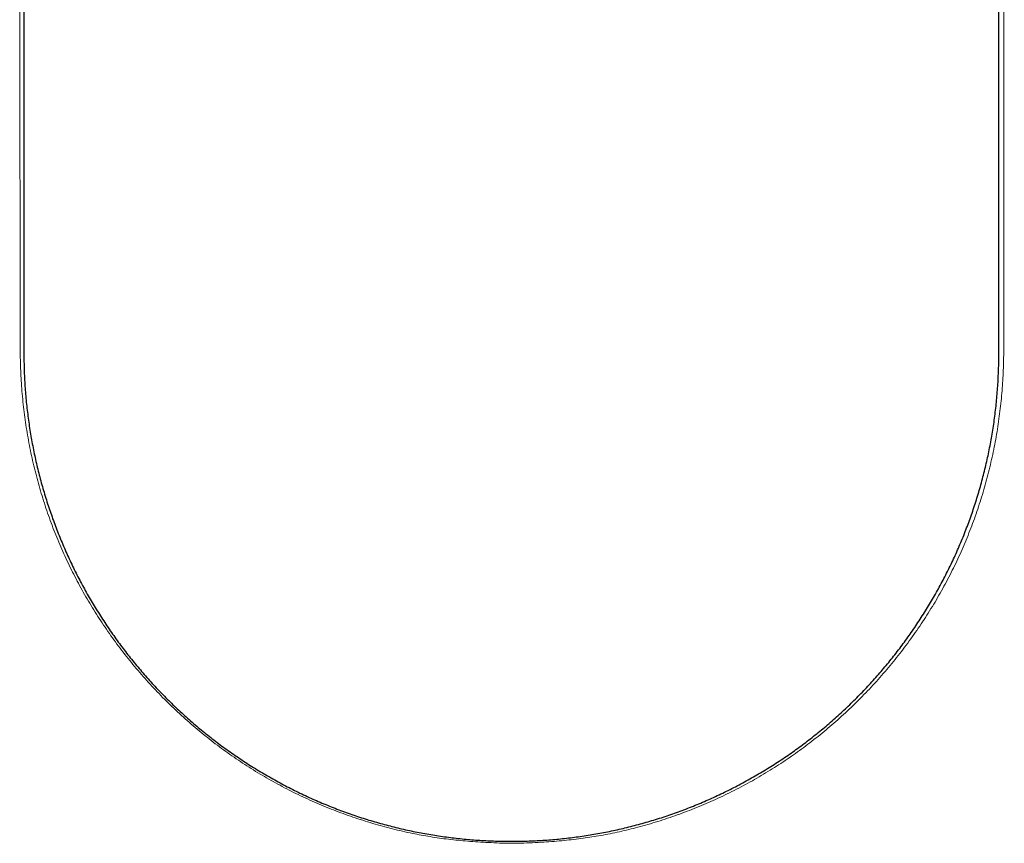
# Model space of a CAD drawing. Header units: millimetres. Extents: x 3778.9 to 3779.272, y 1874.559 to 1875.159.
# Tile 1 of 3: x 3778.906 to 3779.266, y 1874.559 to 1874.859. Entities that reach past the tile are written whole.
import ezdxf

# ---------------------------------------------------------------- set-up
doc = ezdxf.new("R2010")
doc.units = ezdxf.units.MM
doc.linetypes.add('SLD-Solid', pattern=[0])
doc.layers.add('SANINDUSA', color=3, linetype='Continuous')

msp = doc.modelspace()

# ---------------------------------------------------------------- linework, layer by layer
at = {"layer": 'SANINDUSA'}
for p, q in [((3778.9079, 1874.9659), (3778.90789, 1874.73727)), ((3779.26362, 1874.73727), (3779.26361, 1874.9659))]:
    msp.add_line(p, q, dxfattribs=at)
at = {"layer": 'SANINDUSA', "linetype": 'SLD-Solid', "lineweight": 15}
for points, knots in [([(3778.90635, 1875.04099), (3778.90638, 1875.00303), (3778.90645, 1874.91605), (3778.90638, 1874.8206), (3778.90656, 1874.75913), (3778.90646, 1874.74366), (3778.90658, 1874.73427), (3778.90693, 1874.72626), (3778.90758, 1874.71879), (3778.90857, 1874.71122), (3778.90986, 1874.70377), (3778.91146, 1874.69636), (3778.91337, 1874.68901), (3778.91559, 1874.68177), (3778.9181, 1874.67465), (3778.92088, 1874.6677), (3778.92395, 1874.66091), (3778.92729, 1874.65428), (3778.93092, 1874.64777), (3778.93485, 1874.64137), (3778.93905, 1874.63512), (3778.94352, 1874.62903), (3778.94826, 1874.62311), (3778.95325, 1874.61739), (3778.95848, 1874.61186), (3778.96393, 1874.60657), (3778.96959, 1874.60151), (3778.97544, 1874.5967), (3778.98147, 1874.59215), (3778.98767, 1874.58789), (3778.99401, 1874.5839), (3779.00049, 1874.58021), (3779.00712, 1874.57679), (3779.0139, 1874.57364), (3779.02084, 1874.57077), (3779.02791, 1874.56818), (3779.03509, 1874.56589), (3779.04235, 1874.5639), (3779.04936, 1874.56229), (3779.05619, 1874.56103), (3779.06291, 1874.56009), (3779.06999, 1874.55939), (3779.07758, 1874.55892), (3779.08297, 1874.5587), (3779.08586, 1874.55867), (3779.08598, 1874.55867)], [0, 0, 0, 0, 0.194778, 0.446254, 0.489731, 0.510159, 0.525635, 0.537907, 0.551256, 0.564114, 0.577049, 0.590027, 0.603019, 0.615985, 0.628897, 0.641735, 0.654391, 0.667073, 0.679829, 0.692651, 0.705532, 0.71846, 0.731425, 0.744416, 0.757419, 0.770419, 0.783403, 0.796358, 0.809272, 0.822137, 0.834943, 0.84768, 0.860403, 0.873199, 0.886047, 0.898928, 0.911821, 0.924701, 0.937544, 0.948705, 0.960328, 0.972314, 0.985192, 0.99935, 1, 1, 1, 1]), ([(3779.08598, 1874.55869), (3779.0871, 1874.55871), (3779.09097, 1874.55876), (3779.09733, 1874.55907), (3779.10486, 1874.55964), (3779.11179, 1874.56044), (3779.1185, 1874.56149), (3779.12518, 1874.56286), (3779.13213, 1874.56456), (3779.13919, 1874.56659), (3779.14633, 1874.56898), (3779.15338, 1874.57166), (3779.16031, 1874.57464), (3779.1671, 1874.57791), (3779.17372, 1874.58144), (3779.18015, 1874.58524), (3779.18641, 1874.58929), (3779.19249, 1874.59362), (3779.19842, 1874.59821), (3779.20417, 1874.60306), (3779.20974, 1874.60817), (3779.21511, 1874.61353), (3779.22026, 1874.61911), (3779.22518, 1874.6249), (3779.22985, 1874.63089), (3779.23427, 1874.63707), (3779.23841, 1874.64341), (3779.24228, 1874.6499), (3779.24585, 1874.65652), (3779.24912, 1874.66326), (3779.25208, 1874.67009), (3779.25474, 1874.67702), (3779.25712, 1874.68408), (3779.25922, 1874.69127), (3779.26102, 1874.69858), (3779.26253, 1874.70598), (3779.26372, 1874.71344), (3779.2646, 1874.72091), (3779.26516, 1874.72836), (3779.26542, 1874.736), (3779.2655, 1874.74467), (3779.26542, 1874.75727), (3779.26548, 1874.77752), (3779.26546, 1874.8731), (3779.26555, 1874.96229), (3779.26562, 1875.04114)], [0, 0, 0, 0, 0.005711, 0.019859, 0.032647, 0.044474, 0.055618, 0.067482, 0.079437, 0.092278, 0.10516, 0.118064, 0.130967, 0.143845, 0.156676, 0.169444, 0.182154, 0.194903, 0.207718, 0.220592, 0.233514, 0.246473, 0.259458, 0.272456, 0.285453, 0.298433, 0.311385, 0.324297, 0.337159, 0.349963, 0.362701, 0.375353, 0.388036, 0.400865, 0.413751, 0.426669, 0.439587, 0.452467, 0.465279, 0.477863, 0.491684, 0.509728, 0.542508, 0.595543, 1, 1, 1, 1])]:
    msp.add_open_spline(points, degree=3, knots=knots, dxfattribs=at)
at = {"layer": 'SANINDUSA'}
for points in [[(3778.90789, 1874.73727), (3778.90789, 1874.73628), (3778.9079, 1874.73528), (3778.90791, 1874.73429)], [(3779.2636, 1874.73429), (3779.26361, 1874.73528), (3779.26362, 1874.73628), (3779.26362, 1874.73727)], [(3778.90791, 1874.73429), (3778.90793, 1874.7333), (3778.90795, 1874.73231), (3778.90799, 1874.73133)], [(3779.26352, 1874.73133), (3779.26356, 1874.73231), (3779.26358, 1874.7333), (3779.2636, 1874.73429)], [(3778.90799, 1874.73133), (3778.90802, 1874.73034), (3778.90806, 1874.72935), (3778.90811, 1874.72837)], [(3778.90811, 1874.72837), (3778.90816, 1874.72738), (3778.90822, 1874.7264), (3778.90828, 1874.72542)], [(3779.26323, 1874.72542), (3779.26329, 1874.7264), (3779.26335, 1874.72738), (3779.2634, 1874.72837)], [(3779.2634, 1874.72837), (3779.26345, 1874.72935), (3779.26349, 1874.73034), (3779.26352, 1874.73133)], [(3778.90828, 1874.72542), (3778.90835, 1874.72443), (3778.90842, 1874.72345), (3778.9085, 1874.72247)], [(3779.26301, 1874.72247), (3779.26309, 1874.72345), (3779.26316, 1874.72443), (3779.26323, 1874.72542)], [(3778.9085, 1874.72247), (3778.90858, 1874.72149), (3778.90867, 1874.72052), (3778.90877, 1874.71954)], [(3779.26274, 1874.71954), (3779.26284, 1874.72052), (3779.26293, 1874.72149), (3779.26301, 1874.72247)], [(3778.90877, 1874.71954), (3778.90887, 1874.71857), (3778.90897, 1874.71759), (3778.90909, 1874.71662)], [(3779.26242, 1874.71662), (3779.26254, 1874.71759), (3779.26264, 1874.71857), (3779.26274, 1874.71954)], [(3778.90909, 1874.71662), (3778.9092, 1874.71565), (3778.90932, 1874.71468), (3778.90945, 1874.71371)], [(3779.26206, 1874.71371), (3779.26219, 1874.71468), (3779.26231, 1874.71565), (3779.26242, 1874.71662)], [(3778.90945, 1874.71371), (3778.90958, 1874.71274), (3778.90972, 1874.71177), (3778.90986, 1874.71081)], [(3778.90986, 1874.71081), (3778.91001, 1874.70984), (3778.91016, 1874.70888), (3778.91032, 1874.70792)], [(3779.26119, 1874.70792), (3779.26135, 1874.70888), (3779.2615, 1874.70984), (3779.26165, 1874.71081)], [(3779.26165, 1874.71081), (3779.26179, 1874.71177), (3779.26193, 1874.71274), (3779.26206, 1874.71371)], [(3778.91032, 1874.70792), (3778.91048, 1874.70696), (3778.91065, 1874.706), (3778.91083, 1874.70504)], [(3779.26068, 1874.70504), (3779.26086, 1874.706), (3779.26103, 1874.70696), (3779.26119, 1874.70792)], [(3778.91083, 1874.70504), (3778.911, 1874.70408), (3778.91119, 1874.70313), (3778.91138, 1874.70218)], [(3779.26013, 1874.70218), (3779.26032, 1874.70313), (3779.26051, 1874.70408), (3779.26068, 1874.70504)], [(3778.91138, 1874.70218), (3778.91157, 1874.70123), (3778.91177, 1874.70027), (3778.91198, 1874.69933)], [(3779.25953, 1874.69933), (3779.25974, 1874.70027), (3779.25994, 1874.70123), (3779.26013, 1874.70218)], [(3778.91198, 1874.69933), (3778.91218, 1874.69838), (3778.9124, 1874.69743), (3778.91262, 1874.69649)], [(3778.91262, 1874.69649), (3778.91284, 1874.69555), (3778.91307, 1874.69461), (3778.91331, 1874.69367)], [(3779.2582, 1874.69367), (3779.25844, 1874.69461), (3779.25867, 1874.69555), (3779.25889, 1874.69649)], [(3779.25889, 1874.69649), (3779.25911, 1874.69743), (3779.25933, 1874.69838), (3779.25953, 1874.69933)], [(3778.91331, 1874.69367), (3778.91355, 1874.69273), (3778.91379, 1874.69179), (3778.91404, 1874.69086)], [(3779.25747, 1874.69086), (3779.25772, 1874.69179), (3779.25796, 1874.69273), (3779.2582, 1874.69367)], [(3778.91404, 1874.69086), (3778.91429, 1874.68992), (3778.91455, 1874.68899), (3778.91482, 1874.68806)], [(3779.25669, 1874.68806), (3779.25695, 1874.68899), (3779.25721, 1874.68992), (3779.25747, 1874.69086)], [(3778.91482, 1874.68806), (3778.91509, 1874.68714), (3778.91536, 1874.68621), (3778.91565, 1874.68529)], [(3778.91565, 1874.68529), (3778.91593, 1874.68436), (3778.91622, 1874.68344), (3778.91651, 1874.68253)], [(3779.25499, 1874.68253), (3779.25529, 1874.68344), (3779.25558, 1874.68436), (3779.25586, 1874.68529)], [(3779.25586, 1874.68529), (3779.25615, 1874.68621), (3779.25642, 1874.68714), (3779.25669, 1874.68806)], [(3778.91651, 1874.68253), (3778.91681, 1874.68161), (3778.91712, 1874.68069), (3778.91743, 1874.67978)], [(3779.25408, 1874.67978), (3779.25439, 1874.68069), (3779.2547, 1874.68161), (3779.25499, 1874.68253)], [(3778.91743, 1874.67978), (3778.91774, 1874.67887), (3778.91806, 1874.67796), (3778.91838, 1874.67705)], [(3779.25313, 1874.67705), (3779.25345, 1874.67796), (3779.25377, 1874.67887), (3779.25408, 1874.67978)], [(3778.91838, 1874.67705), (3778.91871, 1874.67615), (3778.91904, 1874.67524), (3778.91938, 1874.67434)], [(3779.25213, 1874.67434), (3779.25247, 1874.67524), (3779.2528, 1874.67615), (3779.25313, 1874.67705)], [(3778.91938, 1874.67434), (3778.91972, 1874.67344), (3778.92007, 1874.67255), (3778.92043, 1874.67165)], [(3778.92043, 1874.67165), (3778.92078, 1874.67076), (3778.92114, 1874.66987), (3778.92151, 1874.66898)], [(3779.25, 1874.66898), (3779.25037, 1874.66987), (3779.25073, 1874.67076), (3779.25108, 1874.67165)], [(3779.25108, 1874.67165), (3779.25144, 1874.67255), (3779.25178, 1874.67344), (3779.25213, 1874.67434)], [(3778.92151, 1874.66898), (3778.92188, 1874.66809), (3778.92226, 1874.66721), (3778.92264, 1874.66633)], [(3779.24887, 1874.66633), (3779.24925, 1874.66721), (3779.24963, 1874.66809), (3779.25, 1874.66898)], [(3778.92264, 1874.66633), (3778.92303, 1874.66544), (3778.92342, 1874.66457), (3778.92381, 1874.66369)], [(3778.92381, 1874.66369), (3778.92421, 1874.66282), (3778.92462, 1874.66195), (3778.92503, 1874.66108)], [(3779.24648, 1874.66108), (3779.24689, 1874.66195), (3779.2473, 1874.66282), (3779.2477, 1874.66369)], [(3779.2477, 1874.66369), (3779.24809, 1874.66457), (3779.24848, 1874.66544), (3779.24887, 1874.66633)], [(3778.92503, 1874.66108), (3778.92544, 1874.66021), (3778.92586, 1874.65935), (3778.92628, 1874.65849)], [(3779.24523, 1874.65849), (3779.24565, 1874.65935), (3779.24607, 1874.66021), (3779.24648, 1874.66108)], [(3778.92628, 1874.65849), (3778.92671, 1874.65762), (3778.92714, 1874.65677), (3778.92758, 1874.65591)], [(3779.24393, 1874.65591), (3779.24437, 1874.65677), (3779.2448, 1874.65762), (3779.24523, 1874.65849)], [(3778.92758, 1874.65591), (3778.92802, 1874.65506), (3778.92846, 1874.65421), (3778.92892, 1874.65336)], [(3778.92892, 1874.65336), (3778.92937, 1874.65252), (3778.92983, 1874.65167), (3778.93029, 1874.65084)], [(3779.24121, 1874.65084), (3779.24168, 1874.65167), (3779.24214, 1874.65252), (3779.24259, 1874.65336)], [(3779.24259, 1874.65336), (3779.24305, 1874.65421), (3779.24349, 1874.65506), (3779.24393, 1874.65591)], [(3778.93029, 1874.65084), (3778.93076, 1874.65), (3778.93123, 1874.64916), (3778.93171, 1874.64833)], [(3779.2398, 1874.64833), (3779.24028, 1874.64916), (3779.24075, 1874.65), (3779.24121, 1874.65084)], [(3778.93171, 1874.64833), (3778.93219, 1874.6475), (3778.93268, 1874.64667), (3778.93317, 1874.64585)], [(3778.93317, 1874.64585), (3778.93367, 1874.64503), (3778.93417, 1874.64421), (3778.93467, 1874.64339)], [(3779.23684, 1874.64339), (3779.23734, 1874.64421), (3779.23784, 1874.64503), (3779.23834, 1874.64585)], [(3779.23834, 1874.64585), (3779.23883, 1874.64667), (3779.23932, 1874.6475), (3779.2398, 1874.64833)], [(3778.93467, 1874.64339), (3778.93518, 1874.64258), (3778.93569, 1874.64177), (3778.93621, 1874.64096)], [(3779.2353, 1874.64096), (3779.23582, 1874.64177), (3779.23633, 1874.64258), (3779.23684, 1874.64339)], [(3778.93621, 1874.64096), (3778.93673, 1874.64015), (3778.93726, 1874.63935), (3778.93779, 1874.63855)], [(3778.93779, 1874.63855), (3778.93832, 1874.63775), (3778.93886, 1874.63696), (3778.93941, 1874.63617)], [(3779.2321, 1874.63617), (3779.23265, 1874.63696), (3779.23319, 1874.63775), (3779.23372, 1874.63855)], [(3779.23372, 1874.63855), (3779.23425, 1874.63935), (3779.23478, 1874.64015), (3779.2353, 1874.64096)], [(3778.93941, 1874.63617), (3778.93995, 1874.63538), (3778.94051, 1874.63459), (3778.94107, 1874.63381)], [(3779.23044, 1874.63381), (3779.231, 1874.63459), (3779.23155, 1874.63538), (3779.2321, 1874.63617)], [(3778.94107, 1874.63381), (3778.94162, 1874.63303), (3778.94219, 1874.63225), (3778.94276, 1874.63148)], [(3778.94276, 1874.63148), (3778.94333, 1874.6307), (3778.94391, 1874.62994), (3778.94449, 1874.62917)], [(3779.22702, 1874.62917), (3779.2276, 1874.62994), (3779.22818, 1874.6307), (3779.22875, 1874.63148)], [(3779.22875, 1874.63148), (3779.22932, 1874.63225), (3779.22989, 1874.63303), (3779.23044, 1874.63381)], [(3778.94449, 1874.62917), (3778.94508, 1874.62841), (3778.94567, 1874.62765), (3778.94627, 1874.62689)], [(3779.22524, 1874.62689), (3779.22584, 1874.62765), (3779.22643, 1874.62841), (3779.22702, 1874.62917)], [(3778.94627, 1874.62689), (3778.94686, 1874.62614), (3778.94747, 1874.62539), (3778.94807, 1874.62465)], [(3778.94807, 1874.62465), (3778.94868, 1874.6239), (3778.9493, 1874.62316), (3778.94992, 1874.62242)], [(3779.22159, 1874.62242), (3779.22221, 1874.62316), (3779.22283, 1874.6239), (3779.22343, 1874.62465)], [(3779.22343, 1874.62465), (3779.22404, 1874.62539), (3779.22465, 1874.62614), (3779.22524, 1874.62689)], [(3778.94992, 1874.62242), (3778.95054, 1874.62169), (3778.95117, 1874.62096), (3778.9518, 1874.62023)], [(3779.2197, 1874.62023), (3779.22034, 1874.62096), (3779.22097, 1874.62169), (3779.22159, 1874.62242)], [(3778.9518, 1874.62023), (3778.95244, 1874.61951), (3778.95308, 1874.61879), (3778.95373, 1874.61807)], [(3778.95373, 1874.61807), (3778.95437, 1874.61735), (3778.95502, 1874.61664), (3778.95568, 1874.61594)], [(3779.21583, 1874.61594), (3779.21649, 1874.61664), (3779.21714, 1874.61735), (3779.21778, 1874.61807)], [(3779.21778, 1874.61807), (3779.21843, 1874.61879), (3779.21907, 1874.61951), (3779.2197, 1874.62023)], [(3778.95568, 1874.61594), (3778.95634, 1874.61523), (3778.957, 1874.61453), (3778.95768, 1874.61383)], [(3778.95768, 1874.61383), (3778.95835, 1874.61314), (3778.95902, 1874.61245), (3778.9597, 1874.61176)], [(3779.2118, 1874.61176), (3779.21249, 1874.61245), (3779.21316, 1874.61314), (3779.21383, 1874.61383)], [(3779.21383, 1874.61383), (3779.2145, 1874.61453), (3779.21517, 1874.61523), (3779.21583, 1874.61594)], [(3778.9597, 1874.61176), (3778.96039, 1874.61108), (3778.96107, 1874.6104), (3778.96177, 1874.60972)], [(3778.96177, 1874.60972), (3778.96246, 1874.60905), (3778.96316, 1874.60838), (3778.96387, 1874.60771)], [(3779.20764, 1874.60771), (3779.20835, 1874.60838), (3779.20905, 1874.60905), (3779.20974, 1874.60972)], [(3779.20974, 1874.60972), (3779.21043, 1874.6104), (3779.21112, 1874.61108), (3779.2118, 1874.61176)], [(3778.96387, 1874.60771), (3778.96458, 1874.60705), (3778.96529, 1874.60639), (3778.966, 1874.60574)], [(3779.2055, 1874.60574), (3779.20622, 1874.60639), (3779.20693, 1874.60705), (3779.20764, 1874.60771)], [(3778.966, 1874.60574), (3778.96672, 1874.60508), (3778.96745, 1874.60444), (3778.96817, 1874.60379)], [(3778.96817, 1874.60379), (3778.9689, 1874.60315), (3778.96964, 1874.60251), (3778.97038, 1874.60188)], [(3779.20113, 1874.60188), (3779.20187, 1874.60251), (3779.20261, 1874.60315), (3779.20333, 1874.60379)], [(3779.20333, 1874.60379), (3779.20406, 1874.60444), (3779.20479, 1874.60508), (3779.2055, 1874.60574)], [(3778.97038, 1874.60188), (3778.97112, 1874.60125), (3778.97187, 1874.60063), (3778.97262, 1874.60001)], [(3778.97262, 1874.60001), (3778.97337, 1874.59939), (3778.97413, 1874.59877), (3778.97489, 1874.59817)], [(3779.19662, 1874.59817), (3779.19738, 1874.59877), (3779.19814, 1874.59939), (3779.19889, 1874.60001)], [(3779.19889, 1874.60001), (3779.19964, 1874.60063), (3779.20039, 1874.60125), (3779.20113, 1874.60188)], [(3778.97489, 1874.59817), (3778.97565, 1874.59756), (3778.97642, 1874.59696), (3778.9772, 1874.59636)], [(3778.9772, 1874.59636), (3778.97797, 1874.59576), (3778.97875, 1874.59517), (3778.97953, 1874.59459)], [(3779.19197, 1874.59459), (3779.19276, 1874.59517), (3779.19354, 1874.59576), (3779.19431, 1874.59636)], [(3779.19431, 1874.59636), (3779.19509, 1874.59696), (3779.19586, 1874.59756), (3779.19662, 1874.59817)], [(3778.97953, 1874.59459), (3778.98032, 1874.594), (3778.98111, 1874.59342), (3778.98191, 1874.59285)], [(3778.98191, 1874.59285), (3778.9827, 1874.59228), (3778.9835, 1874.59171), (3778.98431, 1874.59115)], [(3779.1872, 1874.59115), (3779.188, 1874.59171), (3779.18881, 1874.59228), (3779.1896, 1874.59285)], [(3779.1896, 1874.59285), (3779.1904, 1874.59342), (3779.19119, 1874.594), (3779.19197, 1874.59459)], [(3778.98431, 1874.59115), (3778.98512, 1874.59059), (3778.98593, 1874.59004), (3778.98675, 1874.58949)], [(3778.98675, 1874.58949), (3778.98757, 1874.58894), (3778.98839, 1874.5884), (3778.98922, 1874.58787)], [(3779.18229, 1874.58787), (3779.18312, 1874.5884), (3779.18394, 1874.58894), (3779.18476, 1874.58949)], [(3779.18476, 1874.58949), (3779.18558, 1874.59004), (3779.18639, 1874.59059), (3779.1872, 1874.59115)], [(3778.98922, 1874.58787), (3778.99005, 1874.58733), (3778.99088, 1874.5868), (3778.99172, 1874.58628)], [(3778.99172, 1874.58628), (3778.99256, 1874.58576), (3778.9934, 1874.58524), (3778.99425, 1874.58473)], [(3778.99425, 1874.58473), (3778.9951, 1874.58422), (3778.99596, 1874.58372), (3778.99682, 1874.58322)], [(3779.17469, 1874.58322), (3779.17555, 1874.58372), (3779.17641, 1874.58422), (3779.17726, 1874.58473)], [(3779.17726, 1874.58473), (3779.17811, 1874.58524), (3779.17895, 1874.58576), (3779.17979, 1874.58628)], [(3779.17979, 1874.58628), (3779.18063, 1874.5868), (3779.18146, 1874.58733), (3779.18229, 1874.58787)], [(3778.99682, 1874.58322), (3778.99768, 1874.58273), (3778.99854, 1874.58224), (3778.99941, 1874.58176)], [(3778.99941, 1874.58176), (3779.00027, 1874.58128), (3779.00114, 1874.5808), (3779.00201, 1874.58034)], [(3779.1695, 1874.58034), (3779.17037, 1874.5808), (3779.17124, 1874.58128), (3779.1721, 1874.58176)], [(3779.1721, 1874.58176), (3779.17297, 1874.58224), (3779.17383, 1874.58273), (3779.17469, 1874.58322)], [(3779.00201, 1874.58034), (3779.00289, 1874.57987), (3779.00376, 1874.57941), (3779.00464, 1874.57896)], [(3779.00464, 1874.57896), (3779.00552, 1874.57851), (3779.0064, 1874.57807), (3779.00728, 1874.57764)], [(3779.00728, 1874.57764), (3779.00816, 1874.5772), (3779.00905, 1874.57678), (3779.00994, 1874.57636)], [(3779.16157, 1874.57636), (3779.16246, 1874.57678), (3779.16335, 1874.5772), (3779.16423, 1874.57764)], [(3779.16423, 1874.57764), (3779.16511, 1874.57807), (3779.16599, 1874.57851), (3779.16687, 1874.57896)], [(3779.16687, 1874.57896), (3779.16775, 1874.57941), (3779.16862, 1874.57987), (3779.1695, 1874.58034)], [(3779.00994, 1874.57636), (3779.01083, 1874.57594), (3779.01172, 1874.57553), (3779.01261, 1874.57512)], [(3779.01261, 1874.57512), (3779.01351, 1874.57472), (3779.0144, 1874.57433), (3779.0153, 1874.57394)], [(3779.0153, 1874.57394), (3779.0162, 1874.57355), (3779.0171, 1874.57317), (3779.018, 1874.5728)], [(3779.15351, 1874.5728), (3779.15441, 1874.57317), (3779.15531, 1874.57355), (3779.15621, 1874.57394)], [(3779.15621, 1874.57394), (3779.15711, 1874.57433), (3779.158, 1874.57472), (3779.1589, 1874.57512)], [(3779.1589, 1874.57512), (3779.15979, 1874.57553), (3779.16068, 1874.57594), (3779.16157, 1874.57636)], [(3779.018, 1874.5728), (3779.01891, 1874.57242), (3779.01981, 1874.57206), (3779.02072, 1874.5717)], [(3779.02072, 1874.5717), (3779.02163, 1874.57135), (3779.02254, 1874.571), (3779.02345, 1874.57066)], [(3779.02345, 1874.57066), (3779.02436, 1874.57031), (3779.02528, 1874.56998), (3779.0262, 1874.56966)], [(3779.14531, 1874.56966), (3779.14623, 1874.56998), (3779.14714, 1874.57031), (3779.14806, 1874.57066)], [(3779.14806, 1874.57066), (3779.14897, 1874.571), (3779.14988, 1874.57135), (3779.15079, 1874.5717)], [(3779.15079, 1874.5717), (3779.1517, 1874.57206), (3779.1526, 1874.57242), (3779.15351, 1874.5728)], [(3779.0262, 1874.56966), (3779.02711, 1874.56933), (3779.02803, 1874.56901), (3779.02895, 1874.5687)], [(3779.02895, 1874.5687), (3779.02987, 1874.56839), (3779.0308, 1874.56809), (3779.03172, 1874.56779)], [(3779.03172, 1874.56779), (3779.03264, 1874.5675), (3779.03357, 1874.56721), (3779.0345, 1874.56693)], [(3779.0345, 1874.56693), (3779.03543, 1874.56665), (3779.03636, 1874.56638), (3779.03729, 1874.56612)], [(3779.13422, 1874.56612), (3779.13515, 1874.56638), (3779.13608, 1874.56665), (3779.13701, 1874.56693)], [(3779.13701, 1874.56693), (3779.13794, 1874.56721), (3779.13886, 1874.5675), (3779.13979, 1874.56779)], [(3779.13979, 1874.56779), (3779.14071, 1874.56809), (3779.14164, 1874.56839), (3779.14256, 1874.5687)], [(3779.14256, 1874.5687), (3779.14348, 1874.56901), (3779.1444, 1874.56933), (3779.14531, 1874.56966)], [(3779.03729, 1874.56612), (3779.03822, 1874.56585), (3779.03915, 1874.5656), (3779.04009, 1874.56535)], [(3779.04009, 1874.56535), (3779.04102, 1874.5651), (3779.04196, 1874.56486), (3779.0429, 1874.56463)], [(3779.0429, 1874.56463), (3779.04383, 1874.5644), (3779.04477, 1874.56417), (3779.04571, 1874.56395)], [(3779.04571, 1874.56395), (3779.04665, 1874.56374), (3779.0476, 1874.56353), (3779.04854, 1874.56333)], [(3779.04854, 1874.56333), (3779.04948, 1874.56312), (3779.05043, 1874.56293), (3779.05137, 1874.56274)], [(3779.12014, 1874.56274), (3779.12108, 1874.56293), (3779.12203, 1874.56312), (3779.12297, 1874.56333)], [(3779.12297, 1874.56333), (3779.12391, 1874.56353), (3779.12485, 1874.56374), (3779.12579, 1874.56395)], [(3779.12579, 1874.56395), (3779.12674, 1874.56417), (3779.12767, 1874.5644), (3779.12861, 1874.56463)], [(3779.12861, 1874.56463), (3779.12955, 1874.56486), (3779.13049, 1874.5651), (3779.13142, 1874.56535)], [(3779.13142, 1874.56535), (3779.13236, 1874.5656), (3779.13329, 1874.56585), (3779.13422, 1874.56612)], [(3779.05137, 1874.56274), (3779.05232, 1874.56256), (3779.05327, 1874.56238), (3779.05421, 1874.56221)], [(3779.05421, 1874.56221), (3779.05516, 1874.56204), (3779.05611, 1874.56187), (3779.05706, 1874.56172)], [(3779.05706, 1874.56172), (3779.05801, 1874.56156), (3779.05896, 1874.56142), (3779.05991, 1874.56128)], [(3779.05991, 1874.56128), (3779.06086, 1874.56114), (3779.06182, 1874.56101), (3779.06277, 1874.56088)], [(3779.06277, 1874.56088), (3779.06372, 1874.56076), (3779.06468, 1874.56064), (3779.06563, 1874.56053)], [(3779.06563, 1874.56053), (3779.06659, 1874.56042), (3779.06754, 1874.56032), (3779.0685, 1874.56023)], [(3779.0685, 1874.56023), (3779.06946, 1874.56014), (3779.07041, 1874.56005), (3779.07137, 1874.55997)], [(3779.07137, 1874.55997), (3779.07233, 1874.5599), (3779.07329, 1874.55983), (3779.07424, 1874.55976)], [(3779.07424, 1874.55976), (3779.0752, 1874.5597), (3779.07616, 1874.55965), (3779.07712, 1874.5596)], [(3779.07712, 1874.5596), (3779.07808, 1874.55956), (3779.07904, 1874.55952), (3779.08, 1874.55949)], [(3779.08, 1874.55949), (3779.08096, 1874.55945), (3779.08191, 1874.55943), (3779.08287, 1874.55942)], [(3779.08287, 1874.55942), (3779.08383, 1874.5594), (3779.08479, 1874.55939), (3779.08575, 1874.55939)], [(3779.08575, 1874.55939), (3779.08671, 1874.55939), (3779.08767, 1874.5594), (3779.08863, 1874.55942)], [(3779.08863, 1874.55942), (3779.08959, 1874.55943), (3779.09055, 1874.55945), (3779.09151, 1874.55949)], [(3779.09151, 1874.55949), (3779.09247, 1874.55952), (3779.09343, 1874.55956), (3779.09439, 1874.5596)], [(3779.09439, 1874.5596), (3779.09535, 1874.55965), (3779.09631, 1874.5597), (3779.09727, 1874.55976)], [(3779.09727, 1874.55976), (3779.09822, 1874.55983), (3779.09918, 1874.5599), (3779.10014, 1874.55997)], [(3779.10014, 1874.55997), (3779.1011, 1874.56005), (3779.10205, 1874.56014), (3779.10301, 1874.56023)], [(3779.10301, 1874.56023), (3779.10397, 1874.56032), (3779.10492, 1874.56042), (3779.10588, 1874.56053)], [(3779.10588, 1874.56053), (3779.10683, 1874.56064), (3779.10778, 1874.56076), (3779.10874, 1874.56088)], [(3779.10874, 1874.56088), (3779.10969, 1874.56101), (3779.11064, 1874.56114), (3779.1116, 1874.56128)], [(3779.1116, 1874.56128), (3779.11255, 1874.56142), (3779.1135, 1874.56156), (3779.11445, 1874.56172)], [(3779.11445, 1874.56172), (3779.1154, 1874.56187), (3779.11635, 1874.56204), (3779.1173, 1874.56221)], [(3779.1173, 1874.56221), (3779.11824, 1874.56238), (3779.11919, 1874.56256), (3779.12014, 1874.56274)]]:
    msp.add_open_spline(points, degree=3, dxfattribs=at)

doc.saveas('drawing.dxf')
